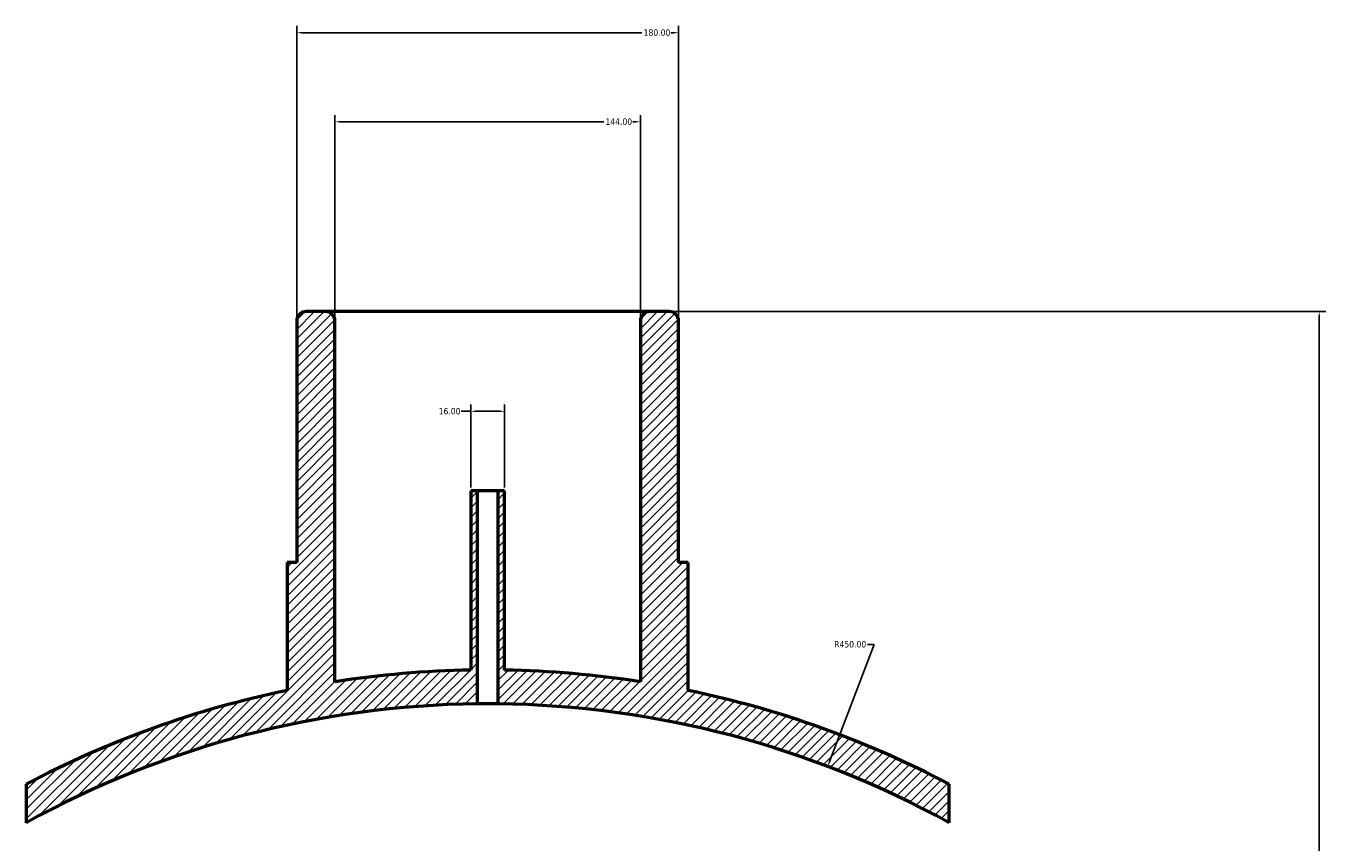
# Model space of a CAD drawing. Header units: millimetres. Extents: x -379 to 1743, y -430 to 2472.
# Tile 6 of 6: x 374 to 987, y 2087 to 2472. Entities that reach past the tile are written whole.
import ezdxf

# ---------------------------------------------------------------- set-up
doc = ezdxf.new("R2010")
doc.units = ezdxf.units.MM
for name, color, linetype, lineweight in [('Dimension (ANSI)', 7, 'Continuous', 25), ('Hatch (ANSI)', 7, 'Continuous', 18), ('Visible (ANSI)', 7, 'Continuous', 50)]:
    doc.layers.add(name, color=color, linetype=linetype, lineweight=lineweight)
doc.styles.add('Note Text (ANSI)', font='tahoma.ttf')
doc.dimstyles.new('Default - mm (ANSI)', dxfattribs={"dimtxt": 3.04800009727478, "dimasz": 2.5, "dimexe": 3.175, "dimexo": 1.6002, "dimgap": 0.7999999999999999, "dimtad": 0, "dimtoh": 1, "dimrnd": 1e-08, "dimzin": 4, "dimdsep": 46, "dimtxsty": 'Note Text (ANSI)', "dimcen": 0.09, "dimdle": 10, "dimclrd": 256, "dimclre": 256, "dimclrt": 256, "dimadec": 1, "dimazin": 1, "dimtfac": 1, "dimtofl": 0, "dimtmove": 0, "dimatfit": 3, "dimfxl": 1, "dimtolj": 1, "dimtzin": 4, "dimlwd": -1, "dimlwe": -1, "dimarcsym": 0})

# ---------------------------------------------------------------- blocks, each defined once
blk = doc.blocks.new('*D7')
at = {"layer": 'Defpoints', "color": 0, "transparency": 16777216}
for p in [(681.5312186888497, 2468.942139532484), (501.5312186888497, 2332.942139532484), (681.5312186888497, 2332.942139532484)]:
    blk.add_point(p, dxfattribs=at)
at = {"layer": 'Dimension (ANSI)', "transparency": 16777216}
for p, q in [((501.5312186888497, 2334.542339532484), (501.5312186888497, 2472.117139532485)), ((681.5312186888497, 2334.542339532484), (681.5312186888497, 2472.117139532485)), ((504.0312186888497, 2468.942139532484), (664.2386295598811, 2468.942139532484)), ((679.0312186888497, 2468.942139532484), (677.9180442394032, 2468.942139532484))]:
    blk.add_line(p, q, dxfattribs=at)
for points in [[(504.0312186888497, 2469.358806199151), (504.0312186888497, 2468.525472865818), (501.5312186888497, 2468.942139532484)], [(679.0312186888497, 2469.358806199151), (679.0312186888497, 2468.525472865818), (681.5312186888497, 2468.942139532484)]]:
    blk.add_solid(points, dxfattribs=at)
at = {"layer": 'Dimension (ANSI)', "transparency": 16777216, "insert": (665.0386295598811, 2470.535737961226), "char_height": 3.04800009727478, "attachment_point": 1, "style": 'Note Text (ANSI)'}
blk.add_mtext('\\A1;180.00', dxfattribs=at)
blk = doc.blocks.new('*D8')
at = {"layer": 'Defpoints', "color": 0, "transparency": 16777216}
for p in [(663.5312186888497, 2426.942139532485), (519.5312186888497, 2332.942139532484), (663.5312186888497, 2332.942139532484)]:
    blk.add_point(p, dxfattribs=at)
at = {"layer": 'Dimension (ANSI)', "transparency": 16777216}
for p, q in [((519.5312186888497, 2334.542339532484), (519.5312186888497, 2430.117139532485)), ((522.0312186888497, 2426.942139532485), (646.2386295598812, 2426.942139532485)), ((661.0312186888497, 2426.942139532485), (659.9180442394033, 2426.942139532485)), ((663.5312186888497, 2334.542339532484), (663.5312186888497, 2430.117139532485))]:
    blk.add_line(p, q, dxfattribs=at)
for points in [[(522.0312186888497, 2427.358806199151), (522.0312186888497, 2426.525472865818), (519.5312186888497, 2426.942139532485)], [(661.0312186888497, 2427.358806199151), (661.0312186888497, 2426.525472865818), (663.5312186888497, 2426.942139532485)]]:
    blk.add_solid(points, dxfattribs=at)
at = {"layer": 'Dimension (ANSI)', "transparency": 16777216, "insert": (647.0386295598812, 2428.528573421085), "char_height": 3.04800009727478, "attachment_point": 1, "style": 'Note Text (ANSI)'}
blk.add_mtext('\\A1;144.00', dxfattribs=at)
blk = doc.blocks.new('*D9')
at = {"layer": 'Defpoints', "color": 0, "transparency": 16777216}
for p in [(599.5312186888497, 2290.416258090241), (583.5312186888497, 2252.942139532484), (599.5312186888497, 2252.942139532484)]:
    blk.add_point(p, dxfattribs=at)
at = {"layer": 'Dimension (ANSI)', "transparency": 16777216}
for p, q in [((583.5312186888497, 2254.542339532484), (583.5312186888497, 2293.591258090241)), ((599.5312186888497, 2254.542339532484), (599.5312186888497, 2293.591258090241)), ((583.5312186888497, 2290.416258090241), (579.0127503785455, 2290.416258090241)), ((597.0312186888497, 2290.416258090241), (586.0312186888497, 2290.416258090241))]:
    blk.add_line(p, q, dxfattribs=at)
for points in [[(586.0312186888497, 2290.832924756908), (586.0312186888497, 2289.999591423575), (583.5312186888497, 2290.416258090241)], [(597.0312186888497, 2290.832924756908), (597.0312186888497, 2289.999591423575), (599.5312186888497, 2290.416258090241)]]:
    blk.add_solid(points, dxfattribs=at)
at = {"layer": 'Dimension (ANSI)', "transparency": 16777216, "insert": (568.421894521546, 2292.002691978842), "char_height": 3.04800009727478, "attachment_point": 1, "style": 'Note Text (ANSI)'}
blk.add_mtext('\\A1;16.00', dxfattribs=at)
blk = doc.blocks.new('*D10')
at = {"layer": 'Defpoints', "color": 0, "transparency": 16777216}
for p in [(751.8186745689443, 2122.927491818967), (591.531218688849, 1702.442139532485)]:
    blk.add_point(p, dxfattribs=at)
at = {"layer": 'Dimension (ANSI)', "transparency": 16777216}
for p, q in [((773.7581270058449, 2180.481704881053), (752.7091604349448, 2125.263521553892)), ((770.5221277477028, 2180.481704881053), (773.7581270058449, 2180.481704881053))]:
    blk.add_line(p, q, dxfattribs=at)
blk.add_solid([(752.3198221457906, 2125.411935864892), (753.0984987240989, 2125.115107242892), (751.8186745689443, 2122.927491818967)], dxfattribs=at)
at = {"layer": 'Dimension (ANSI)', "transparency": 16777216, "insert": (754.8874356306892, 2182.068138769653), "char_height": 3.04800009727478, "attachment_point": 1, "style": 'Note Text (ANSI)'}
blk.add_mtext('\\A1;R450.00', dxfattribs=at)
blk = doc.blocks.new('*D11')
at = {"layer": 'Defpoints', "color": 0, "transparency": 16777216}
for p in [(668.03121868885, 2337.442139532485), (591.5312186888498, 1702.442139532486), (983.5312186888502, 1702.442139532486)]:
    blk.add_point(p, dxfattribs=at)
at = {"layer": 'Dimension (ANSI)', "transparency": 16777216}
for p, q in [((669.63141868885, 2337.442139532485), (986.7062186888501, 2337.442139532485)), ((983.53121868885, 2334.942139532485), (983.5312186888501, 1910.426161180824)), ((983.5312186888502, 1704.942139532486), (983.5312186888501, 1896.45811788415)), ((593.1314186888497, 1702.442139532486), (986.7062186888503, 1702.442139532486))]:
    blk.add_line(p, q, dxfattribs=at)
for points in [[(983.1145520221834, 2334.942139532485), (983.9478853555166, 2334.942139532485), (983.53121868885, 2337.442139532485)], [(983.1145520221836, 1704.942139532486), (983.9478853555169, 1704.942139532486), (983.5312186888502, 1702.442139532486)]]:
    blk.add_solid(points, dxfattribs=at)
at = {"layer": 'Dimension (ANSI)', "transparency": 16777216, "insert": (981.9437612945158, 1897.25811788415), "char_height": 3.04800009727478, "attachment_point": 1, "rotation": 90, "style": 'Note Text (ANSI)'}
blk.add_mtext('\\A1;635.00', dxfattribs=at)

msp = doc.modelspace()

# ---------------------------------------------------------------- hatches: boundary and pattern name
at = {"layer": 'Hatch (ANSI)'}
h = msp.add_hatch(dxfattribs=at)
h.set_pattern_fill('ANSI31', color=256, scale=25.4, style=0)
h.set_pattern_definition([(45, (0, 0), (-2.245064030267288, 2.245064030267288), [])])
edge = h.paths.add_edge_path()
edge.add_line((599.5312186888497, 2252.942139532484), (596.3312186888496, 2252.942139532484))
edge.add_line((596.3312186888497, 2252.942139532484), (596.3312186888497, 2152.416538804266))
edge.add_ellipse((591.5312186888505, 1702.442139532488), major_axis=(449.9743992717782, -4.799999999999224), ratio=1, start_angle=61.70783203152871, end_angle=90, ccw=False)
edge.add_line((809.0312186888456, 2096.388519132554), (809.0312186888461, 2114.570456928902))
edge.add_ellipse((591.5312186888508, 1702.442139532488), major_axis=(-412.1283173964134, 217.4999999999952), ratio=1, start_angle=270, end_angle=286.1226326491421)
edge.add_line((686.0312186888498, 2158.759737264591), (686.0312186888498, 2219.142139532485))
edge.add_line((686.0312186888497, 2219.142139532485), (681.5312186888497, 2219.142139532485))
edge.add_line((681.5312186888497, 2219.142139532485), (681.5312186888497, 2332.942139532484))
edge.add_ellipse((677.0312186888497, 2332.942139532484), major_axis=(-7.105427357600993e-14, 4.500000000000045), ratio=1, start_angle=270, end_angle=359.9999999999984)
edge.add_line((677.0312186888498, 2337.442139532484), (668.0312186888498, 2337.442139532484))
edge.add_ellipse((668.0312186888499, 2332.942139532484), major_axis=(-4.500000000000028, -8.881784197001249e-14), ratio=1, start_angle=270, end_angle=359.9999999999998)
edge.add_line((663.5312186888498, 2332.942139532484), (663.5312186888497, 2162.846309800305))
edge.add_ellipse((591.53121868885, 1702.442139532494), major_axis=(-460.4041702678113, 71.99999999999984), ratio=1, start_angle=270, end_angle=277.9045055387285)
edge.add_line((599.5312186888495, 2168.373464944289), (599.5312186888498, 2252.942139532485))
edge = h.paths.add_edge_path()
edge.add_line((586.7312186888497, 2252.942139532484), (583.5312186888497, 2252.942139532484))
edge.add_line((583.5312186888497, 2252.942139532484), (583.5312186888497, 2168.373464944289))
edge.add_ellipse((591.5312186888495, 1702.442139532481), major_axis=(-465.9313254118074, -7.999999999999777), ratio=1, start_angle=270, end_angle=277.9045055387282)
edge.add_line((519.5312186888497, 2162.846309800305), (519.5312186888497, 2332.942139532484))
edge.add_ellipse((515.0312186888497, 2332.942139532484), major_axis=(-7.105427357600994e-14, 4.500000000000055), ratio=1, start_angle=270, end_angle=359.9999999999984)
edge.add_line((515.0312186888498, 2337.442139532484), (506.0312186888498, 2337.442139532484))
edge.add_ellipse((506.0312186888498, 2332.942139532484), major_axis=(-4.500000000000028, -8.881784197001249e-14), ratio=1, start_angle=270, end_angle=359.9999999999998)
edge.add_line((501.5312186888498, 2332.942139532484), (501.5312186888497, 2219.142139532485))
edge.add_line((501.5312186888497, 2219.142139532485), (497.0312186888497, 2219.142139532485))
edge.add_line((497.0312186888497, 2219.142139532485), (497.0312186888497, 2158.759737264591))
edge.add_ellipse((591.5312186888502, 1702.442139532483), major_axis=(-456.3175977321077, -94.50000000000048), ratio=1, start_angle=270, end_angle=286.1226326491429)
edge.add_line((374.0312186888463, 2114.570456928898), (374.0312186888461, 2096.388519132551))
edge.add_ellipse((591.5312186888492, 1702.442139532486), major_axis=(393.9463796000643, 217.5000000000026), ratio=0.9999999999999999, start_angle=61.70783203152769, end_angle=90, ccw=False)
edge.add_line((586.7312186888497, 2152.416538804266), (586.7312186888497, 2252.942139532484))

# ---------------------------------------------------------------- linework, layer by layer
at = {"layer": 'Visible (ANSI)'}
for p, q in [((515.0312186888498, 2337.442139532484), (506.0312186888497, 2337.442139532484)), ((668.0312186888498, 2337.442139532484), (515.0312186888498, 2337.442139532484)), ((677.0312186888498, 2337.442139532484), (668.0312186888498, 2337.442139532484)), ((501.5312186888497, 2332.942139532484), (501.5312186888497, 2219.142139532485)), ((519.5312186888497, 2162.846309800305), (519.5312186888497, 2332.942139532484)), ((663.5312186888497, 2332.942139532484), (663.5312186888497, 2162.846309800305)), ((681.5312186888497, 2219.142139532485), (681.5312186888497, 2332.942139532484)), ((586.7312186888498, 2252.942139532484), (583.5312186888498, 2252.942139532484)), ((583.5312186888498, 2252.942139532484), (583.5312186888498, 2168.373464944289)), ((586.7312186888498, 2152.416538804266), (586.7312186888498, 2252.942139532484)), ((596.3312186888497, 2252.942139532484), (586.7312186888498, 2252.942139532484)), ((599.5312186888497, 2252.942139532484), (596.3312186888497, 2252.942139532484)), ((596.3312186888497, 2252.942139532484), (596.3312186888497, 2152.416538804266)), ((599.5312186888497, 2168.373464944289), (599.5312186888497, 2252.942139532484)), ((501.5312186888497, 2219.142139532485), (497.0312186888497, 2219.142139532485)), ((497.0312186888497, 2219.142139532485), (497.0312186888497, 2158.759737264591)), ((686.0312186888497, 2219.142139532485), (681.5312186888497, 2219.142139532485)), ((686.0312186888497, 2158.759737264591), (686.0312186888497, 2219.142139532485)), ((374.0312186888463, 2114.570456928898), (374.0312186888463, 2096.388519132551)), ((809.0312186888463, 2096.388519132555), (809.0312186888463, 2114.570456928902))]:
    msp.add_line(p, q, dxfattribs=at)
for centre, radius, start, end in [((506.0312186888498, 2332.942139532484), 4.500000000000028, 90.00000000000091, 180), ((515.0312186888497, 2332.942139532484), 4.500000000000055, 0, 89.9999999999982), ((668.0312186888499, 2332.942139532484), 4.500000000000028, 90.00000000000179, 180), ((677.0312186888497, 2332.942139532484), 4.500000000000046, 0, 89.9999999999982), ((591.5312186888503, 1702.442139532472), 466.0000000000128, 90.98366685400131, 98.88817239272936), ((591.5312186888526, 1702.442139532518), 465.9999999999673, 81.11182760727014, 89.01633314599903), ((591.5312186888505, 1702.442139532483), 466.0000000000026, 101.7001406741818, 117.8227733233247), ((591.5312186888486, 1702.442139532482), 466.0000000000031, 62.17722667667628, 78.29985932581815), ((591.5312186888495, 1702.442139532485), 449.9999999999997, 90.61116657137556, 118.9033345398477), ((591.5312186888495, 1702.442139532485), 450.0000000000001, 61.0966654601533, 89.38883342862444)]:
    msp.add_arc(centre, radius, start, end, dxfattribs=at)
msp.add_open_spline([(596.3312186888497, 2152.416538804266), (596.3312186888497, 2152.416538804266), (596.210767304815, 2152.41787423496), (595.7209083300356, 2152.422701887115), (595.3515009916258, 2152.426124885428), (594.4991614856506, 2152.43255381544), (593.9594152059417, 2152.435976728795), (592.7767958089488, 2152.440804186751), (592.133922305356, 2152.442139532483), (590.9285150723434, 2152.442139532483), (590.2856415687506, 2152.440804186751), (589.1030221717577, 2152.435976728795), (588.563275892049, 2152.43255381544), (587.7109363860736, 2152.426124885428), (587.3415290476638, 2152.422701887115), (586.8516700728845, 2152.41787423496), (586.7312186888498, 2152.416538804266), (586.7312186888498, 2152.416538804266)], degree=3, knots=[0, 0, 0, 0, 0.1808110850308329, 0.1808110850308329, 0.3616221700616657, 0.3616221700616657, 0.542433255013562, 0.542433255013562, 0.7232443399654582, 0.7232443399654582, 0.9040554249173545, 0.9040554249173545, 1.084866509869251, 1.084866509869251, 1.265677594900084, 1.265677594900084, 1.446488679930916, 1.446488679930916, 1.446488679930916, 1.446488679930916], dxfattribs=at)

# ---------------------------------------------------------------- dimensions: what is measured, and where the dimension line sits
at = {"layer": 'Dimension (ANSI)'}
for base, p1, p2, angle, override, picture, middle in [((681.5312186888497, 2468.942139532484), (501.5312186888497, 2332.942139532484), (681.5312186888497, 2332.942139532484), 180, {"dimgap": 0.7999999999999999, "dimtoh": 0, "dimdec": 2, "dimtol": 0, "dimlim": 0, "dimtp": 0, "dimtm": -0, "dimtdec": 2, "dimatfit": 1}, '*D7', (671.0783368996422, 2468.942139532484)), ((983.5312186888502, 1702.442139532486), (668.0312186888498, 2337.442139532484), (591.5312186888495, 1702.442139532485), 270, {"dimgap": 0.7999999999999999, "dimtoh": 0, "dimdec": 2, "dimtol": 0, "dimlim": 0, "dimtp": 0, "dimtm": -0, "dimtdec": 2, "dimatfit": 1}, '*D11', (983.5312186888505, 1903.442139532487)), ((599.5312186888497, 2290.416258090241), (583.5312186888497, 2252.942139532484), (599.5312186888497, 2252.942139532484), 180, {"dimgap": 0.7999999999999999, "dimtoh": 0, "dimdec": 2, "dimtol": 0, "dimlim": 0, "dimtp": 0, "dimtm": -0, "dimtdec": 2, "dimatfit": 2}, '*D9', (573.3173224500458, 2290.416258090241))]:
    dim = msp.add_linear_dim(base=base, p1=p1, p2=p2, angle=angle, dimstyle='Default - mm (ANSI)', override=override, dxfattribs=at)
    dim.commit()
    dim.dimension.update_dxf_attribs({"geometry": picture, "text_midpoint": middle, "dimtype": 160})
dim = msp.add_linear_dim(base=(663.5312186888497, 2426.942139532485), p1=(519.5312186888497, 2332.942139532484), p2=(663.5312186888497, 2332.942139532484), dimstyle='Default - mm (ANSI)', override={"dimgap": 0.7999999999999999, "dimtoh": 0, "dimdec": 2, "dimtol": 0, "dimlim": 0, "dimtp": 0, "dimtm": -0, "dimtdec": 2, "dimatfit": 1}, dxfattribs=at)
dim.commit()
dim.dimension.update_dxf_attribs({"geometry": '*D8', "text_midpoint": (653.0783368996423, 2426.942139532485), "dimtype": 160})
dim = msp.add_radius_dim(center=(591.531218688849, 1702.442139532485), mpoint=(751.8186745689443, 2122.927491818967), dimstyle='Default - mm (ANSI)', override={"dimgap": 0.7999999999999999, "dimtih": 1, "dimdec": 2, "dimlfac": 0.999999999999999, "dimcen": 0, "dimtol": 0, "dimlim": 0, "dimtp": 0, "dimtm": -0, "dimtdec": 2}, dxfattribs=at)
dim.commit()
dim.dimension.update_dxf_attribs({"geometry": '*D10', "text_midpoint": (762.3047816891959, 2180.481704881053), "dimtype": 164})

doc.saveas('drawing.dxf')
